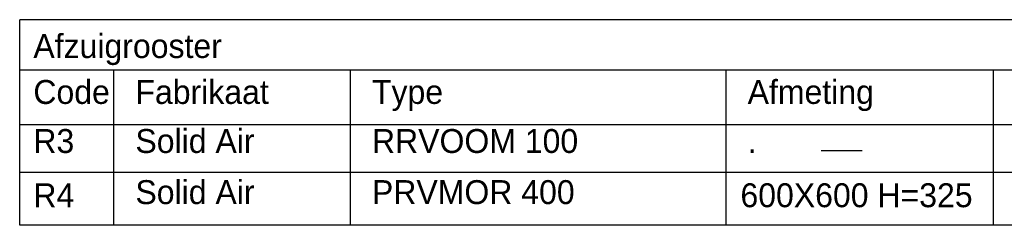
# Model space of a CAD drawing. Extents: x 25315 to 170951, y 867852 to 951952.
# Tile 70 of 119: x 141614 to 151902, y 880345 to 882494. Entities that reach past the tile are written whole.
import ezdxf

# ---------------------------------------------------------------- set-up
doc = ezdxf.new("R2010")
doc.units = 0
doc.header["$LTSCALE"] = 100
doc.layers.add('WL570---', color=3, linetype='CONTINUOUS')
doc.layers.add('WL570---_HULPLIJN', color=1, linetype='CONTINUOUS')
doc.styles.add('BURO-025', font='BUROFONT.shx', dxfattribs={"height": 250})

msp = doc.modelspace()

# ---------------------------------------------------------------- linework, layer by layer
at = {"layer": 'WL570---'}
msp.add_line((149989.9, 881128), (150415.7, 881128), dxfattribs=at)
at = {"layer": 'WL570---_HULPLIJN', "color": 150, "linetype": 'CONTINUOUS'}
for p, q in [((141613.9, 880344.8), (141613.9, 882494)), ((156467.4, 882494), (141613.9, 882494)), ((156467.4, 881966.1), (141613.9, 881966.1)), ((142599.3, 880344.8), (142599.3, 881966.1)), ((145070.9, 880344.8), (145070.9, 881966.1)), ((148996.5, 880344.8), (148996.5, 881966.1)), ((151789.7, 880344.8), (151789.7, 881966.1)), ((156467.4, 881396.2), (141613.9, 881396.2)), ((156467.4, 880895.6), (141613.9, 880895.6)), ((156467.4, 880344.8), (141613.9, 880344.8))]:
    msp.add_line(p, q, dxfattribs=at)

# ---------------------------------------------------------------- texts
at = {"layer": 'WL570---_HULPLIJN', "color": 1, "linetype": 'CONTINUOUS', "style": 'BURO-025'}
for s, p in [('Afzuigrooster', (141756.7, 882093.5)), ('Code', (141756.7, 881613.6)), ('Fabrikaat', (142823.2, 881613.6)), ('Type', (145294.8, 881613.6)), ('Afmeting', (149220.3, 881613.6)), ('R3', (141756.7, 881101)), ('Solid Air', (142823.2, 881101)), ('RRVOOM 100', (145294.8, 881101)), ('.', (149220.3, 881101)), ('Solid Air', (142823.2, 880566.8)), ('PRVMOR 400', (145294.8, 880566.8)), ('R4', (141756.7, 880534.1)), ('600X600 H=325', (149145.2, 880534.1))]:
    msp.add_text(s, height=250, dxfattribs=at).set_placement(p)

doc.saveas('drawing.dxf')
